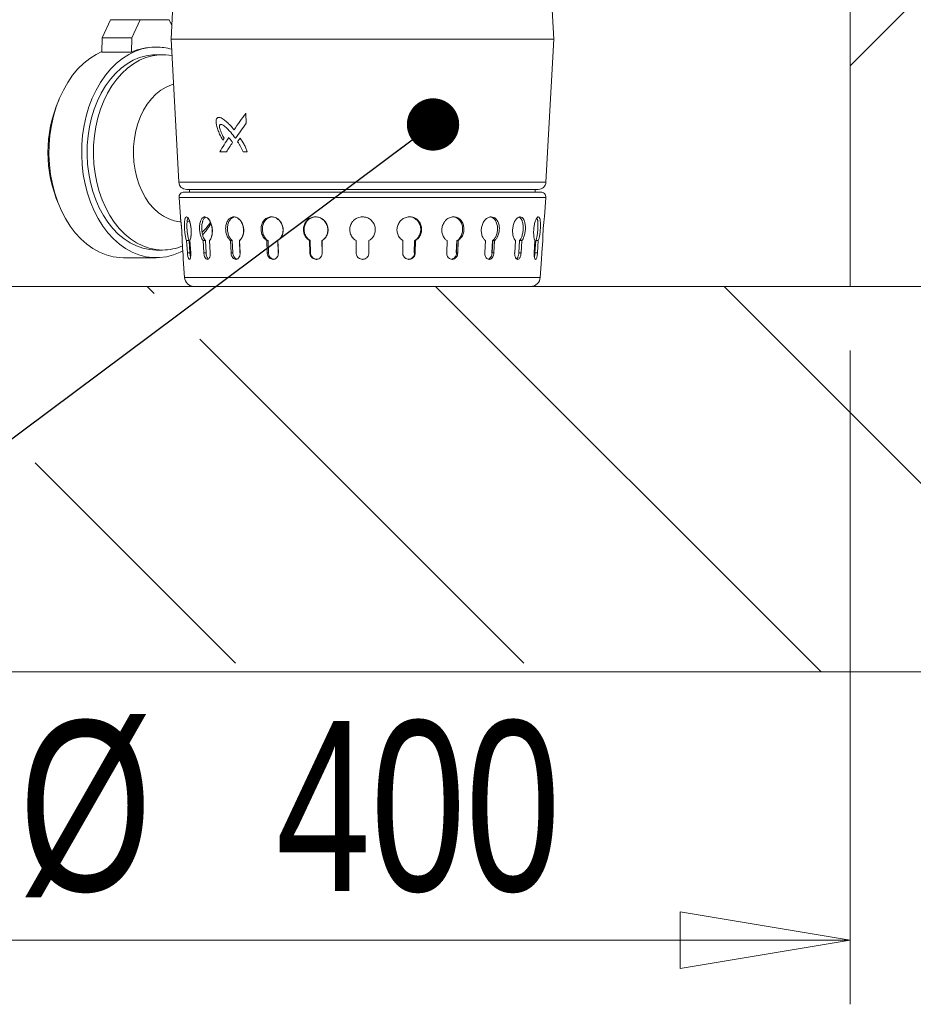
# Model space of a CAD drawing. Header units: millimetres. Extents: x 42 to 14105, y 484 to 9997.
# Tile 53 of 132: x 8136 to 8484, y 3886 to 4269. Entities that reach past the tile are written whole.
import ezdxf

# ---------------------------------------------------------------- set-up
doc = ezdxf.new("R2010")
doc.units = ezdxf.units.MM
doc.header["$LTSCALE"] = 25
doc.styles.add('SLDTEXTSTYLE0', font='TXT', dxfattribs={"width": 0.75})
doc.dimstyles.new('SLDDIMSTYLE0', dxfattribs={"dimtxt": 0.18, "dimasz": 20.352564, "dimexe": 0, "dimexo": 0.0625, "dimgap": 0, "dimtad": 0, "dimtih": 1, "dimtoh": 1, "dimdec": 0, "dimrnd": 1e-09, "dimzin": 0, "dimdsep": 46, "dimtxsty": 'Standard', "dimblk1": 'DOT', "dimblk2": 'DOT', "dimsah": 1, "dimcen": 0.09, "dimadec": 0, "dimazin": 0, "dimtfac": 20.352564, "dimtdec": 0, "dimtofl": 0, "dimtmove": 0, "dimatfit": 3, "dimldrblk": 'DOT', "dimfxl": 1, "dimfrac": 2, "dimtolj": 1, "dimtzin": 0, "dimarcsym": 0})
doc.dimstyles.new('SLDDIMSTYLE1', dxfattribs={"dimtxt": 66.145833, "dimasz": 66.145833, "dimexe": 0, "dimexo": 0.0625, "dimgap": 16.536458, "dimtad": 1, "dimdec": 0, "dimrnd": 1e-09, "dimzin": 12, "dimdsep": 46, "dimtxsty": 'SLDTEXTSTYLE0', "dimblk1": 'CLOSED', "dimblk2": 'CLOSED', "dimsah": 1, "dimcen": 0.09, "dimadec": 0, "dimazin": 3, "dimtfac": 1, "dimtdec": 0, "dimtofl": 0, "dimtmove": 0, "dimatfit": 3, "dimldrblk": 'CLOSED', "dimfxl": 1, "dimfrac": 2, "dimtolj": 1, "dimtzin": 12, "dimarcsym": 0})

# ---------------------------------------------------------------- blocks, each defined once
blk = doc.blocks.new('SW_HATCH_1')
at = {"color": 0, "linetype": 'Continuous', "lineweight": 0}
for p, q in [((-1485.77, 85.77), (-1171.54, 400)), ((-1384.79, -150), (-1534.79, 0)), ((-1756.57, -2.72), (-1759.29, 0)), ((-1497.04, -150), (-1647.04, 0)), ((-1612.63, -146.66), (-1738.71, -20.58)), ((-1724.88, -146.66), (-1802.88, -68.66))]:
    blk.add_line(p, q, dxfattribs=at)
blk = doc.blocks.new('_CLOSED')
at = {"color": 0, "linetype": 'ByBlock', "lineweight": -2}
for p, q in [((-1, 0.166667), (0, 0)), ((-1, 0.166667), (-1, -0.166667)), ((0, 0), (-1, -0.166667)), ((0, 0), (-1, 0))]:
    blk.add_line(p, q, dxfattribs=at)
blk = doc.blocks.new('_D_21')
at = {"color": 7, "linetype": 'Continuous', "lineweight": 0}
for p, q in [((8058.96, 4140.69), (8058.96, 3886.35)), ((8458.96, 4140.69), (8458.96, 3886.35)), ((8058.96, 3911.35), (8458.96, 3911.35))]:
    blk.add_line(p, q, dxfattribs=at)
at = {"color": 7, "linetype": 'Continuous', "lineweight": 0, "xscale": 66.14583333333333, "yscale": 66.14583333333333, "rotation": 180.0000000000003}
blk.add_blockref('_CLOSED', (8058.96, 3911.35, 173.17), dxfattribs=at)
at = {"color": 7, "linetype": 'Continuous', "lineweight": 0, "xscale": 66.14583333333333, "yscale": 66.14583333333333}
blk.add_blockref('_CLOSED', (8458.96, 3911.35, 173.17), dxfattribs=at)
at = {"color": 7, "linetype": 'Continuous', "lineweight": 0, "char_height": 66.146, "attachment_point": 1, "style": 'SLDTEXTSTYLE0'}
for s, insert in [('%%c', (8135.72, 3996.62)), ('400', (8235.57, 3996.62))]:
    blk.add_mtext(s, dxfattribs=dict(at, insert=insert))
blk = doc.blocks.new('_DOT')
at = {"color": 0, "linetype": 'ByBlock', "lineweight": -2}
blk.add_line((-0.5, 0), (-1, 0), dxfattribs=at)
at = {"color": 0, "linetype": 'ByBlock', "const_width": 0.5}
blk.add_lwpolyline([(-0.25, 0, 1), (0.25, 0, 1)], format="xyb", close=True, dxfattribs=at)

msp = doc.modelspace()

# ---------------------------------------------------------------- linework, layer by layer
at = {"color": 7, "linetype": 'Continuous', "lineweight": 15}
for p, q in [((8458.956, 4165.688), (8458.956, 4540.688)), ((8199.448, 4348.702), (8194.787, 4261.837)), ((8343.681, 4261.837), (8339.02, 4348.702)), ((8167.972, 4262.433), (8171.152, 4269.436)), ((8171.152, 4269.436), (8182.749, 4269.436)), ((8179.568, 4262.433), (8182.749, 4269.436)), ((8182.749, 4269.436), (8194.074, 4269.436)), ((8194.074, 4269.436), (8195.077, 4267.228)), ((8167.849, 4256.793), (8167.972, 4262.433)), ((8179.568, 4262.433), (8167.972, 4262.433)), ((8179.446, 4256.793), (8179.568, 4262.433)), ((8194.787, 4261.837), (8197.808, 4206.218)), ((8194.787, 4261.837), (8343.681, 4261.837)), ((8340.66, 4206.218), (8343.681, 4261.837)), ((8179.446, 4256.793), (8167.849, 4256.793)), ((8188.977, 4258.803), (8188.411, 4258.803)), ((8191.452, 4255.803), (8188.977, 4255.803)), ((8213.297, 4231.408), (8213.29, 4231.408)), ((8223.873, 4233.003), (8223.866, 4233.002)), ((8223.866, 4233.002), (8224.016, 4229.129)), ((8224.016, 4229.129), (8224.023, 4229.13)), ((8214.933, 4222.517), (8214.926, 4222.516)), ((8215.429, 4223.311), (8215.436, 4223.311)), ((8217.239, 4223.566), (8217.232, 4223.565)), ((8218.681, 4221.641), (8218.688, 4221.642)), ((8219.814, 4223.291), (8219.821, 4223.291)), ((8221.721, 4223.379), (8221.714, 4223.378)), ((8213.724, 4218.016), (8216.284, 4218.006)), ((8216.291, 4218.006), (8216.284, 4218.006)), ((8224.446, 4218.022), (8224.453, 4218.022)), ((8201.989, 4203.381), (8201.989, 4202.388)), ((8336.48, 4202.388), (8336.48, 4203.381)), ((8197.87, 4200.25), (8198.392, 4192.723)), ((8340.076, 4192.723), (8340.598, 4200.25)), ((8201.946, 4191.077), (8201.032, 4190.923)), ((8292.016, 4187.76), (8292.016, 4187.735)), ((8308.233, 4187.76), (8308.232, 4187.735)), ((8321.791, 4187.76), (8321.79, 4187.735)), ((8331.769, 4187.76), (8331.767, 4187.735)), ((8337.484, 4187.76), (8337.483, 4187.735)), ((8199.408, 4178.699), (8199.077, 4183.471)), ((8199.08, 4183.466), (8199.411, 4178.699)), ((8201.151, 4178.699), (8200.831, 4183.471)), ((8201.8, 4183.471), (8200.831, 4183.471)), ((8202.12, 4178.699), (8201.8, 4183.471)), ((8202.424, 4178.699), (8202.104, 4183.471)), ((8202.129, 4183.466), (8202.448, 4178.699)), ((8207.534, 4178.699), (8207.247, 4183.471)), ((8207.247, 4183.471), (8208.115, 4183.471)), ((8208.402, 4178.699), (8208.115, 4183.471)), ((8209.992, 4178.699), (8209.705, 4183.471)), ((8209.75, 4183.466), (8210.037, 4178.699)), ((8218.121, 4178.699), (8217.887, 4183.471)), ((8217.887, 4183.471), (8218.596, 4183.471)), ((8218.83, 4178.699), (8218.596, 4183.471)), ((8221.598, 4178.699), (8221.364, 4183.471)), ((8221.426, 4183.466), (8221.66, 4178.699)), ((8232.192, 4178.699), (8232.026, 4183.471)), ((8232.528, 4183.471), (8232.026, 4183.471)), ((8232.693, 4178.699), (8232.528, 4183.471)), ((8236.45, 4178.699), (8236.285, 4183.471)), ((8236.359, 4183.466), (8236.525, 4178.699)), ((8248.787, 4178.699), (8248.701, 4183.471)), ((8248.961, 4183.471), (8248.701, 4183.471)), ((8249.047, 4178.699), (8248.961, 4183.471)), ((8253.536, 4178.699), (8253.451, 4183.471)), ((8253.533, 4183.466), (8253.619, 4178.699)), ((8266.776, 4178.699), (8266.776, 4183.471)), ((8271.693, 4178.699), (8271.693, 4183.471)), ((8271.777, 4183.466), (8271.777, 4178.699)), ((8284.932, 4178.699), (8285.018, 4183.471)), ((8289.422, 4178.699), (8289.507, 4183.471)), ((8289.588, 4183.466), (8289.502, 4178.699)), ((8289.588, 4183.466), (8289.848, 4183.466)), ((8289.848, 4183.466), (8289.762, 4178.699)), ((8302.018, 4178.699), (8302.184, 4183.471)), ((8305.775, 4178.699), (8305.94, 4183.471)), ((8306.012, 4183.466), (8305.846, 4178.699)), ((8306.012, 4183.466), (8306.513, 4183.466)), ((8306.513, 4183.466), (8306.348, 4178.699)), ((8316.87, 4178.699), (8317.104, 4183.471)), ((8319.638, 4178.699), (8319.872, 4183.471)), ((8319.929, 4183.466), (8319.695, 4178.699)), ((8319.929, 4183.466), (8320.639, 4183.466)), ((8320.639, 4183.466), (8320.405, 4178.699)), ((8328.476, 4178.699), (8328.763, 4183.471)), ((8330.066, 4178.699), (8330.353, 4183.471)), ((8330.392, 4183.466), (8330.105, 4178.699)), ((8330.392, 4183.466), (8331.261, 4183.466)), ((8331.261, 4183.466), (8330.974, 4178.699)), ((8336.045, 4178.699), (8336.365, 4183.471)), ((8336.348, 4178.699), (8336.668, 4183.471)), ((8336.687, 4183.466), (8336.367, 4178.699)), ((8336.687, 4183.466), (8337.656, 4183.466)), ((8337.656, 4183.466), (8337.336, 4178.699)), ((8339.06, 4178.699), (8339.391, 4183.471)), ((8188.977, 4179.803), (8191.452, 4179.803)), ((8202.201, 4182.975), (8201.829, 4182.751)), ((8202.288, 4181.379), (8201.938, 4181.128)), ((8176.249, 4176.803), (8188.977, 4176.803)), ((8199.538, 4176.205), (8200.028, 4169.132)), ((8202.12, 4178.699), (8201.151, 4178.699)), ((8208.402, 4178.699), (8207.534, 4178.699)), ((8218.83, 4178.699), (8218.121, 4178.699)), ((8232.693, 4178.699), (8232.192, 4178.699)), ((8249.047, 4178.699), (8248.787, 4178.699)), ((8289.502, 4178.699), (8289.762, 4178.699)), ((8305.846, 4178.699), (8306.348, 4178.699)), ((8319.695, 4178.699), (8320.405, 4178.699)), ((8330.105, 4178.699), (8330.974, 4178.699)), ((8336.367, 4178.699), (8337.336, 4178.699)), ((8338.44, 4169.132), (8338.931, 4176.205)), ((7858.956, 4165.688), (10158.956, 4165.688)), ((10008.956, 4165.688), (8458.956, 4165.688)), ((10158.956, 4015.688), (7858.956, 4015.688))]:
    msp.add_line(p, q, dxfattribs=at)
at = {"color": 8, "linetype": 'Continuous', "lineweight": 15}
for p, q in [((8197.808, 4206.218), (8218.728, 4206.218)), ((8218.728, 4206.218), (8340.66, 4206.218)), ((8340.598, 4200.25), (8197.87, 4200.25)), ((8200.028, 4169.132), (8338.44, 4169.132))]:
    msp.add_line(p, q, dxfattribs=at)
at = {"color": 7, "linetype": 'Continuous', "lineweight": 15, "flags": 128}
for points in [[(8167.855, 4257.046), (8165.627, 4255.952), (8163.148, 4254.378), (8160.784, 4252.482), (8158.555, 4250.281), (8156.483, 4247.796), (8154.584, 4245.046), (8152.875, 4242.057), (8151.372, 4238.855), (8150.087, 4235.468), (8149.032, 4231.926), (8148.217, 4228.259), (8147.647, 4224.501), (8147.33, 4220.684), (8147.266, 4216.842), (8147.457, 4213.008), (8147.901, 4209.216), (8148.594, 4205.499), (8149.53, 4201.891), (8150.701, 4198.423), (8152.097, 4195.124), (8153.704, 4192.026), (8155.51, 4189.153), (8157.498, 4186.533), (8159.651, 4184.187), (8161.95, 4182.137), (8164.375, 4180.4), (8166.903, 4178.991), (8169.514, 4177.924), (8172.184, 4177.208), (8174.89, 4176.848), (8176.249, 4176.803)], [(8199.355, 4179.52), (8198.323, 4178.991), (8195.712, 4177.924), (8193.042, 4177.208), (8190.336, 4176.848), (8187.618, 4176.848), (8184.912, 4177.208), (8182.242, 4177.924), (8179.631, 4178.991), (8177.103, 4180.4), (8174.678, 4182.137), (8172.379, 4184.187), (8170.226, 4186.533), (8168.238, 4189.153), (8166.432, 4192.026), (8164.825, 4195.124), (8163.429, 4198.423), (8162.258, 4201.891), (8161.322, 4205.499), (8160.629, 4209.216), (8160.185, 4213.008), (8159.994, 4216.842), (8160.057, 4220.684), (8160.375, 4224.501), (8160.945, 4228.259), (8161.76, 4231.926), (8162.815, 4235.468), (8164.099, 4238.855), (8165.603, 4242.057), (8167.311, 4245.046), (8169.211, 4247.796), (8171.283, 4250.281), (8173.512, 4252.482), (8175.876, 4254.378), (8178.355, 4255.952), (8180.928, 4257.191), (8183.571, 4258.084), (8186.262, 4258.623), (8188.977, 4258.803), (8188.977, 4258.803)], [(8188.977, 4255.803), (8187.679, 4255.758), (8185.095, 4255.404), (8182.547, 4254.699), (8180.059, 4253.649), (8177.654, 4252.264), (8175.355, 4250.558), (8173.183, 4248.545), (8171.159, 4246.246), (8169.301, 4243.681), (8167.627, 4240.875), (8166.152, 4237.853), (8164.89, 4234.644), (8163.853, 4231.278), (8163.051, 4227.786), (8162.491, 4224.2), (8162.178, 4220.555), (8162.115, 4216.885), (8162.303, 4213.222), (8162.74, 4209.603), (8163.422, 4206.06), (8164.343, 4202.627), (8165.494, 4199.335), (8166.864, 4196.216), (8168.44, 4193.299), (8170.208, 4190.61), (8172.152, 4188.175), (8174.252, 4186.017), (8176.49, 4184.155), (8178.845, 4182.608), (8181.294, 4181.389), (8183.815, 4180.511), (8186.384, 4179.98), (8188.977, 4179.803)], [(8191.452, 4179.803), (8188.859, 4179.98), (8186.29, 4180.511), (8183.769, 4181.389), (8181.319, 4182.608), (8178.965, 4184.155), (8176.727, 4186.017), (8174.626, 4188.175), (8172.683, 4190.61), (8170.915, 4193.299), (8169.338, 4196.216), (8167.968, 4199.335), (8166.818, 4202.627), (8165.897, 4206.06), (8165.215, 4209.603), (8164.778, 4213.222), (8164.59, 4216.885), (8164.653, 4220.555), (8164.965, 4224.2), (8165.526, 4227.786), (8166.328, 4231.278), (8167.365, 4234.644), (8168.627, 4237.853), (8170.102, 4240.875), (8171.776, 4243.681), (8173.634, 4246.246), (8175.658, 4248.545), (8177.83, 4250.558), (8180.129, 4252.264), (8182.534, 4253.649), (8185.022, 4254.699), (8187.57, 4255.404), (8190.154, 4255.758), (8192.75, 4255.758), (8195.135, 4255.444)], [(8198.628, 4190.816), (8198.14, 4190.847), (8195.975, 4191.198), (8193.851, 4191.896), (8191.798, 4192.932), (8189.842, 4194.293), (8188.008, 4195.959), (8186.321, 4197.911), (8184.801, 4200.121), (8183.47, 4202.563), (8182.345, 4205.203), (8181.439, 4208.007), (8180.766, 4210.939), (8180.333, 4213.96), (8180.146, 4217.032), (8180.208, 4220.113), (8180.519, 4223.165), (8181.073, 4226.146), (8181.864, 4229.019), (8182.881, 4231.745), (8184.111, 4234.29), (8185.539, 4236.62), (8187.145, 4238.705), (8188.908, 4240.517), (8190.806, 4242.032), (8192.814, 4243.233), (8194.906, 4244.101), (8195.737, 4244.347)], [(8210.178, 4190.551), (8208.278, 4188.175), (8206.894, 4186.705)]]:
    msp.add_lwpolyline(points, dxfattribs=at)
at = {"color": 7, "linetype": 'Continuous', "lineweight": 15}
for centre, radius, start, end in [((8188.488, 4237.461), 21.342, 90.20431, 115.06605), ((8188.938, 4237.819), 20.984, 73.20765, 89.89442), ((8198.048, 4217.803), 51.185, 156.60314, 203.39686), ((8200.804, 4206.381), 3, 183.10866, 270), ((8337.665, 4206.381), 3, 270, 356.89134), ((8199.865, 4200.388), 2, 90, 183.9682), ((8338.603, 4200.388), 2, 356.0318, 90), ((8179.786, 4209.825), 36.376, 318.5722, 327.23276), ((8191.355, 4199.675), 19.872, 270.28057, 293.35728), ((8203.719, 4169.388), 3.7, 183.9682, 270), ((8334.749, 4169.388), 3.7, 270, 356.0318)]:
    msp.add_arc(centre, radius, start, end, dxfattribs=at)
for centre, major_axis, ratio, start_param, end_param in [((8272.14, 4231.483), (67.725, 67.924), 0.3914849, 1.922109, 2.0097006), ((8272.131, 4227.591), (67.528, 67.732), 0.3914862, 1.9217497, 2.0020878), ((8272.14, 4231.485), (67.726, 67.921), 0.3914841, 2.0518022, 2.1287659), ((8272.13, 4233.83), (67.911, 67.624), 0.3913712, 2.0905726, 2.1016334), ((8272.133, 4227.6), (67.519, 67.789), 0.3915004, 2.0245896, 2.0748478), ((8272.124, 4225.101), (67.413, 67.538), 0.3914687, 1.9670597, 1.9870211), ((8269.341, 4220.778), (72.227, 1.963), 0.0271443, 4.0109439, 4.0408979)]:
    msp.add_ellipse(centre, major_axis=major_axis, ratio=ratio, start_param=start_param, end_param=end_param, dxfattribs=at)
for points, knots in [([(8219.289, 4226.619), (8218.822, 4227.172), (8217.913, 4228.249), (8216.485, 4229.656), (8215.036, 4230.817), (8213.838, 4231.445), (8213.046, 4231.402), (8212.683, 4231.19), (8212.449, 4230.838), (8212.306, 4230.321), (8212.271, 4229.488), (8212.472, 4228.186), (8212.956, 4226.591), (8213.765, 4224.607), (8214.488, 4223.305), (8214.926, 4222.516)], [0, 0, 0, 0, 0.1197305, 0.2329958, 0.3478236, 0.4621774, 0.4988678, 0.5247579, 0.5508607, 0.5732403, 0.6071162, 0.6702075, 0.7615835, 0.8554705, 1, 1, 1, 1]), ([(8219.814, 4223.291), (8219.209, 4224.087), (8217.908, 4225.799), (8216.127, 4227.627), (8214.811, 4228.582), (8214.2, 4228.726), (8213.963, 4228.693), (8213.798, 4228.575), (8213.695, 4228.403), (8213.632, 4228.149), (8213.624, 4227.715), (8213.84, 4226.564), (8214.473, 4225.038), (8215.128, 4223.854), (8215.429, 4223.311)], [0, 0, 0, 0, 0.2067159, 0.444443, 0.5636706, 0.5930482, 0.6153599, 0.6302698, 0.6452674, 0.6587563, 0.6807342, 0.7241499, 0.8736408, 1, 1, 1, 1]), ([(8217.232, 4223.565), (8217.363, 4223.424), (8217.664, 4223.1), (8218.149, 4222.457), (8218.488, 4221.937), (8218.681, 4221.641)], [0, 0, 0, 0, 0.2498419, 0.5740503, 1, 1, 1, 1]), ([(8220.686, 4221.932), (8220.892, 4221.638), (8221.303, 4221.051), (8222.038, 4219.77), (8222.478, 4218.716), (8222.772, 4218.014)], [0, 0, 0, 0, 0.2505426, 0.500752, 1, 1, 1, 1]), ([(8224.446, 4218.022), (8224.271, 4218.51), (8223.92, 4219.486), (8223.014, 4221.299), (8222.234, 4222.547), (8221.714, 4223.378)], [0, 0, 0, 0, 0.2508272, 0.5008828, 1, 1, 1, 1]), ([(8200.804, 4203.381), (8200.874, 4203.381), (8201.015, 4203.381), (8202.142, 4203.381), (8203.904, 4203.381), (8206.558, 4203.381), (8210.268, 4203.381), (8215.095, 4203.381), (8218.949, 4203.381), (8220.846, 4203.381)], [0, 0, 0, 0, 0.131743, 0.2627853, 0.3924482, 0.5200956, 0.6846696, 0.8447421, 1, 1, 1, 1]), ([(8220.846, 4203.381), (8222.361, 4203.381), (8225.39, 4203.381), (8230.51, 4203.381), (8236.047, 4203.381), (8242.08, 4203.381), (8248.475, 4203.381), (8255.212, 4203.381), (8262.167, 4203.381), (8269.234, 4203.381), (8276.301, 4203.381), (8283.256, 4203.381), (8289.993, 4203.381), (8297.078, 4203.381), (8304.309, 4203.381), (8311.416, 4203.381), (8317.221, 4203.381), (8321.915, 4203.381), (8325.773, 4203.381), (8329.204, 4203.381), (8332.166, 4203.381), (8334.565, 4203.381), (8336.326, 4203.381), (8337.453, 4203.381), (8337.594, 4203.381), (8337.665, 4203.381)], [0, 0, 0, 0, 0.0388349, 0.0776682, 0.1188355, 0.1599995, 0.2025447, 0.2457617, 0.2894384, 0.3333487, 0.377259, 0.4209357, 0.4641527, 0.5066979, 0.5615509, 0.6149042, 0.6666513, 0.7054871, 0.7443195, 0.7854868, 0.8266508, 0.869196, 0.912413, 0.9560897, 1, 1, 1, 1]), ([(8220.183, 4202.388), (8218.726, 4202.388), (8215.813, 4202.388), (8211.925, 4202.388), (8208.44, 4202.388), (8205.439, 4202.388), (8203.007, 4202.388), (8201.222, 4202.388), (8200.079, 4202.388), (8199.936, 4202.388), (8199.865, 4202.388)], [0, 0, 0, 0, 0.1164994, 0.2329939, 0.3564899, 0.4799763, 0.607606, 0.737251, 0.8682752, 1, 1, 1, 1]), ([(8318.286, 4202.388), (8316.75, 4202.388), (8313.68, 4202.388), (8308.489, 4202.388), (8302.876, 4202.388), (8296.761, 4202.388), (8290.278, 4202.388), (8283.449, 4202.388), (8276.398, 4202.388), (8269.234, 4202.388), (8262.07, 4202.388), (8255.019, 4202.388), (8248.191, 4202.388), (8241.006, 4202.388), (8233.688, 4202.388), (8226.439, 4202.388), (8222.247, 4202.388), (8220.183, 4202.388)], [0, 0, 0, 0, 0.05825371, 0.11650499, 0.17825726, 0.24000472, 0.30382401, 0.36865098, 0.43416759, 0.50003454, 0.56590149, 0.6314181, 0.69624507, 0.76006436, 0.84234564, 0.92237642, 1, 1, 1, 1]), ([(8338.603, 4202.388), (8338.532, 4202.388), (8338.389, 4202.388), (8337.247, 4202.388), (8335.46, 4202.388), (8332.77, 4202.388), (8329.009, 4202.388), (8324.116, 4202.388), (8320.209, 4202.388), (8318.286, 4202.388)], [0, 0, 0, 0, 0.131743, 0.2627853, 0.3924482, 0.5200956, 0.6846695, 0.8447421, 1, 1, 1, 1]), ([(8198.392, 4192.723), (8198.392, 4192.724), (8198.388, 4192.758), (8198.421, 4192.525), (8198.505, 4191.9), (8198.612, 4191.029), (8198.735, 4189.936), (8198.849, 4188.668), (8198.903, 4187.926), (8198.954, 4187.189), (8199.018, 4186.062), (8199.056, 4184.917), (8199.075, 4184.047), (8199.078, 4183.706), (8199.08, 4183.466)], [0, 0, 0, 0, 0.0035776, 0.1310194, 0.258436, 0.3036701, 0.4328776, 0.5620865, 0.6024994, 0.6043877, 0.7325674, 0.860756, 0.9024228, 1, 1, 1, 1]), ([(8199.077, 4183.471), (8199.074, 4183.71), (8199.068, 4184.267), (8199.033, 4185.559), (8198.97, 4186.819), (8198.922, 4187.562), (8198.87, 4188.309), (8198.777, 4189.44), (8198.657, 4190.591), (8198.546, 4191.549), (8198.444, 4192.34), (8198.412, 4192.576), (8198.396, 4192.694)], [0, 0, 0, 0, 0.1017835, 0.2363013, 0.3708181, 0.4148298, 0.4167765, 0.5522586, 0.6877257, 0.7306736, 0.8653197, 1, 1, 1, 1]), ([(8200.831, 4183.471), (8200.738, 4183.71), (8200.523, 4184.267), (8200.258, 4185.559), (8200.103, 4186.819), (8200.044, 4187.562), (8199.994, 4188.309), (8199.954, 4189.44), (8200.004, 4190.59), (8200.118, 4191.551), (8200.3, 4192.314), (8200.581, 4192.684), (8200.907, 4192.758), (8201.275, 4192.539), (8201.659, 4191.899), (8202.014, 4191.029), (8202.332, 4189.936), (8202.534, 4188.668), (8202.597, 4187.926), (8202.646, 4187.189), (8202.657, 4186.062), (8202.526, 4184.917), (8202.344, 4184.047), (8202.218, 4183.706), (8202.129, 4183.466)], [0, 0, 0, 0, 0.0486442, 0.1129326, 0.1772206, 0.1982546, 0.1991849, 0.2639342, 0.3286764, 0.3492019, 0.4135517, 0.4779178, 0.4998242, 0.5637964, 0.6277559, 0.6504622, 0.7153206, 0.7801799, 0.800466, 0.8014138, 0.8657564, 0.9301034, 0.951019, 1, 1, 1, 1]), ([(8201.8, 4183.471), (8201.707, 4183.71), (8201.493, 4184.267), (8201.229, 4185.558), (8201.073, 4186.818), (8201.015, 4187.562), (8200.964, 4188.309), (8200.925, 4189.439), (8200.972, 4190.595), (8201.089, 4191.542), (8201.19, 4192.121), (8201.334, 4192.29), (8201.357, 4192.318)], [0, 0, 0, 0, 0.11421017, 0.2651595, 0.41610793, 0.46549274, 0.46770884, 0.61974978, 0.77177336, 0.81996323, 0.97106622, 1, 1, 1, 1]), ([(8202.104, 4183.471), (8202.191, 4183.71), (8202.394, 4184.267), (8202.591, 4185.559), (8202.627, 4186.819), (8202.591, 4187.562), (8202.541, 4188.309), (8202.402, 4189.442), (8202.12, 4190.587), (8201.801, 4191.527), (8201.601, 4191.889), (8201.452, 4192.158)], [0, 0, 0, 0, 0.1189753, 0.2762138, 0.4334511, 0.4848966, 0.487172, 0.6455378, 0.8038859, 0.8540879, 1, 1, 1, 1]), ([(8207.247, 4183.471), (8207.071, 4183.71), (8206.661, 4184.267), (8206.185, 4185.559), (8205.946, 4186.819), (8205.882, 4187.562), (8205.836, 4188.309), (8205.852, 4189.44), (8206.068, 4190.59), (8206.401, 4191.551), (8206.85, 4192.314), (8207.444, 4192.684), (8208.084, 4192.758), (8208.763, 4192.539), (8209.417, 4191.899), (8209.997, 4191.029), (8210.489, 4189.936), (8210.766, 4188.668), (8210.832, 4187.926), (8210.876, 4187.189), (8210.834, 4186.062), (8210.543, 4184.917), (8210.173, 4184.047), (8209.924, 4183.706), (8209.75, 4183.466)], [0, 0, 0, 0, 0.0486442, 0.1129326, 0.1772206, 0.1982546, 0.1991849, 0.2639342, 0.3286764, 0.3492019, 0.4135517, 0.4779178, 0.4998242, 0.5637964, 0.6277559, 0.6504622, 0.7153206, 0.7801799, 0.800466, 0.8014138, 0.8657564, 0.9301034, 0.951019, 1, 1, 1, 1]), ([(8208.115, 4183.471), (8207.939, 4183.71), (8207.531, 4184.267), (8207.055, 4185.558), (8206.816, 4186.818), (8206.752, 4187.562), (8206.706, 4188.309), (8206.722, 4189.44), (8206.937, 4190.592), (8207.271, 4191.548), (8207.667, 4192.278), (8208.126, 4192.495), (8208.327, 4192.589)], [0, 0, 0, 0, 0.1049441, 0.2436466, 0.3823483, 0.4277265, 0.4297628, 0.5694684, 0.709158, 0.7534381, 0.8922819, 1, 1, 1, 1]), ([(8209.705, 4183.471), (8209.877, 4183.71), (8210.275, 4184.267), (8210.691, 4185.559), (8210.822, 4186.819), (8210.802, 4187.562), (8210.758, 4188.309), (8210.582, 4189.442), (8210.156, 4190.587), (8209.651, 4191.523), (8209.315, 4191.881), (8209.066, 4192.147)], [0, 0, 0, 0, 0.1191843, 0.276699, 0.4342126, 0.4857484, 0.4880279, 0.6466718, 0.8052981, 0.8555883, 1, 1, 1, 1]), ([(8217.887, 4183.471), (8217.639, 4183.71), (8217.064, 4184.267), (8216.408, 4185.559), (8216.102, 4186.819), (8216.037, 4187.562), (8215.999, 4188.309), (8216.069, 4189.44), (8216.438, 4190.59), (8216.966, 4191.551), (8217.651, 4192.314), (8218.517, 4192.684), (8219.427, 4192.758), (8220.371, 4192.539), (8221.252, 4191.899), (8222.016, 4191.029), (8222.649, 4189.936), (8222.981, 4188.668), (8223.047, 4187.926), (8223.082, 4187.189), (8222.99, 4186.062), (8222.559, 4184.917), (8222.026, 4184.047), (8221.673, 4183.706), (8221.426, 4183.466)], [0, 0, 0, 0, 0.0486442, 0.1129326, 0.1772206, 0.1982546, 0.1991849, 0.2639342, 0.3286764, 0.3492019, 0.4135517, 0.4779178, 0.4998242, 0.5637964, 0.6277559, 0.6504622, 0.7153206, 0.7801799, 0.800466, 0.8014138, 0.8657564, 0.9301034, 0.951019, 1, 1, 1, 1]), ([(8218.596, 4183.471), (8218.349, 4183.71), (8217.774, 4184.267), (8217.118, 4185.558), (8216.813, 4186.818), (8216.747, 4187.562), (8216.709, 4188.309), (8216.78, 4189.44), (8217.147, 4190.592), (8217.676, 4191.547), (8218.276, 4192.27), (8218.931, 4192.485), (8219.211, 4192.576)], [0, 0, 0, 0, 0.1053479, 0.2445843, 0.3838197, 0.4293725, 0.4314166, 0.5716598, 0.711887, 0.7563376, 0.8957156, 1, 1, 1, 1]), ([(8221.364, 4183.471), (8221.608, 4183.71), (8222.174, 4184.267), (8222.781, 4185.559), (8222.998, 4186.819), (8222.995, 4187.562), (8222.959, 4188.309), (8222.759, 4189.442), (8222.218, 4190.587), (8221.562, 4191.521), (8221.112, 4191.879), (8220.779, 4192.143)], [0, 0, 0, 0, 0.1192641, 0.2768844, 0.4345034, 0.4860738, 0.4883548, 0.647105, 0.8058376, 0.8561615, 1, 1, 1, 1]), ([(8232.026, 4183.471), (8231.724, 4183.71), (8231.022, 4184.267), (8230.231, 4185.559), (8229.879, 4186.819), (8229.817, 4187.562), (8229.79, 4188.309), (8229.91, 4189.44), (8230.405, 4190.59), (8231.093, 4191.551), (8231.968, 4192.314), (8233.047, 4192.684), (8234.165, 4192.758), (8235.309, 4192.539), (8236.357, 4191.899), (8237.254, 4191.029), (8237.984, 4189.936), (8238.349, 4188.668), (8238.41, 4187.926), (8238.434, 4187.189), (8238.297, 4186.062), (8237.756, 4184.917), (8237.096, 4184.047), (8236.663, 4183.706), (8236.359, 4183.466)], [0, 0, 0, 0, 0.0486442, 0.1129326, 0.1772206, 0.1982546, 0.1991849, 0.2639342, 0.3286764, 0.3492019, 0.4135517, 0.4779178, 0.4998242, 0.5637964, 0.6277559, 0.6504622, 0.7153206, 0.7801799, 0.800466, 0.8014138, 0.8657564, 0.9301034, 0.951019, 1, 1, 1, 1]), ([(8232.528, 4183.471), (8232.226, 4183.71), (8231.524, 4184.267), (8230.733, 4185.558), (8230.382, 4186.818), (8230.32, 4187.562), (8230.292, 4188.309), (8230.412, 4189.44), (8230.907, 4190.591), (8231.595, 4191.549), (8232.466, 4192.34), (8233.399, 4192.576), (8233.866, 4192.694)], [0, 0, 0, 0, 0.1017727, 0.2362837, 0.3707939, 0.4148008, 0.4167755, 0.5522593, 0.6877275, 0.7306695, 0.8653175, 1, 1, 1, 1]), ([(8236.285, 4183.471), (8236.584, 4183.71), (8237.28, 4184.267), (8238.036, 4185.559), (8238.325, 4186.819), (8238.339, 4187.562), (8238.314, 4188.309), (8238.102, 4189.442), (8237.484, 4190.587), (8236.721, 4191.52), (8236.188, 4191.877), (8235.794, 4192.141)], [0, 0, 0, 0, 0.1193111, 0.2769934, 0.4346745, 0.4862652, 0.4885471, 0.6473598, 0.8061549, 0.8564986, 1, 1, 1, 1]), ([(8248.701, 4183.471), (8248.365, 4183.71), (8247.584, 4184.267), (8246.712, 4185.559), (8246.339, 4186.819), (8246.284, 4187.562), (8246.269, 4188.309), (8246.43, 4189.44), (8247.018, 4190.59), (8247.819, 4191.551), (8248.824, 4192.314), (8250.043, 4192.684), (8251.293, 4192.758), (8252.559, 4192.539), (8253.702, 4191.899), (8254.671, 4191.029), (8255.448, 4189.936), (8255.822, 4188.668), (8255.873, 4187.926), (8255.885, 4187.189), (8255.713, 4186.062), (8255.098, 4184.917), (8254.357, 4184.047), (8253.872, 4183.706), (8253.533, 4183.466)], [0, 0, 0, 0, 0.0486442, 0.1129326, 0.1772206, 0.1982546, 0.1991849, 0.2639342, 0.3286764, 0.3492019, 0.4135517, 0.4779178, 0.4998242, 0.5637964, 0.6277559, 0.6504622, 0.7153206, 0.7801799, 0.800466, 0.8014138, 0.8657564, 0.9301034, 0.951019, 1, 1, 1, 1]), ([(8248.961, 4183.471), (8248.625, 4183.71), (8247.843, 4184.267), (8246.972, 4185.558), (8246.599, 4186.818), (8246.544, 4187.562), (8246.529, 4188.309), (8246.69, 4189.44), (8247.278, 4190.59), (8248.079, 4191.551), (8249.084, 4192.311), (8250.301, 4192.693), (8251.02, 4192.719), (8251.203, 4192.726)], [0, 0, 0, 0, 0.09731226, 0.22592796, 0.35454289, 0.39662099, 0.39850921, 0.52805501, 0.65758601, 0.69864597, 0.8273926, 0.95617228, 1, 1, 1, 1]), ([(8253.451, 4183.471), (8253.786, 4183.71), (8254.564, 4184.267), (8255.418, 4185.559), (8255.758, 4186.819), (8255.788, 4187.562), (8255.777, 4188.309), (8255.568, 4189.442), (8254.914, 4190.586), (8254.096, 4191.519), (8253.517, 4191.876), (8253.088, 4192.139)], [0, 0, 0, 0, 0.1193459, 0.2770741, 0.4348012, 0.4864069, 0.4886895, 0.6475485, 0.8063899, 0.8567482, 1, 1, 1, 1]), ([(8266.776, 4183.471), (8266.428, 4183.71), (8265.621, 4184.267), (8264.728, 4185.559), (8264.358, 4186.819), (8264.314, 4187.562), (8264.312, 4188.309), (8264.505, 4189.44), (8265.146, 4190.59), (8266.005, 4191.551), (8267.071, 4192.314), (8268.347, 4192.684), (8269.643, 4192.758), (8270.946, 4192.539), (8272.106, 4191.899), (8273.08, 4191.029), (8273.852, 4189.936), (8274.208, 4188.668), (8274.247, 4187.926), (8274.246, 4187.189), (8274.051, 4186.062), (8273.403, 4184.917), (8272.631, 4184.047), (8272.129, 4183.706), (8271.777, 4183.466)], [0, 0, 0, 0, 0.0486442, 0.1129326, 0.1772206, 0.1982546, 0.1991849, 0.2639342, 0.3286764, 0.3492019, 0.4135517, 0.4779178, 0.4998242, 0.5637964, 0.6277559, 0.6504622, 0.7153206, 0.7801799, 0.800466, 0.8014138, 0.8657564, 0.9301034, 0.951019, 1, 1, 1, 1]), ([(8285.018, 4183.471), (8284.682, 4183.71), (8283.904, 4184.267), (8283.051, 4185.559), (8282.71, 4186.819), (8282.68, 4187.562), (8282.692, 4188.309), (8282.901, 4189.44), (8283.552, 4190.59), (8284.41, 4191.551), (8285.466, 4192.314), (8286.711, 4192.684), (8287.966, 4192.758), (8289.216, 4192.539), (8290.314, 4191.899), (8291.227, 4191.029), (8291.941, 4189.936), (8292.256, 4188.668), (8292.28, 4187.926), (8292.265, 4187.189), (8292.06, 4186.062), (8291.425, 4184.917), (8290.674, 4184.047), (8290.188, 4183.706), (8289.848, 4183.466)], [0, 0, 0, 0, 0.0486442, 0.1129326, 0.1772206, 0.1982546, 0.1991849, 0.2639342, 0.3286764, 0.3492019, 0.4135517, 0.4779178, 0.4998242, 0.5637964, 0.6277559, 0.6504622, 0.7153206, 0.7801799, 0.800466, 0.8014138, 0.8657564, 0.9301034, 0.951019, 1, 1, 1, 1]), ([(8287.355, 4192.726), (8287.355, 4192.726), (8287.889, 4192.758), (8288.956, 4192.524), (8290.054, 4191.9), (8290.968, 4191.029), (8291.678, 4189.936), (8292.004, 4188.667), (8292.014, 4187.934), (8292.016, 4187.76)], [0, 0, 0, 0, 0.0000294, 0.2127859, 0.4254998, 0.50109, 0.7168272, 0.9325673, 1, 1, 1, 1]), ([(8289.507, 4183.471), (8289.844, 4183.71), (8290.625, 4184.267), (8291.496, 4185.558), (8291.87, 4186.818), (8291.924, 4187.562), (8291.94, 4188.309), (8291.779, 4189.442), (8291.188, 4190.586), (8290.427, 4191.518), (8289.873, 4191.873), (8289.463, 4192.136)], [0, 0, 0, 0, 0.1193949, 0.2771967, 0.4349976, 0.4866243, 0.488941, 0.647884, 0.8068088, 0.8571863, 1, 1, 1, 1]), ([(8302.184, 4183.471), (8301.884, 4183.71), (8301.188, 4184.267), (8300.432, 4185.559), (8300.143, 4186.819), (8300.13, 4187.562), (8300.154, 4188.309), (8300.367, 4189.44), (8300.982, 4190.59), (8301.782, 4191.551), (8302.754, 4192.314), (8303.884, 4192.684), (8305.012, 4192.758), (8306.124, 4192.539), (8307.086, 4191.899), (8307.876, 4191.029), (8308.483, 4189.936), (8308.735, 4188.668), (8308.741, 4187.926), (8308.714, 4187.189), (8308.513, 4186.062), (8307.934, 4184.917), (8307.256, 4184.047), (8306.819, 4183.706), (8306.513, 4183.466)], [0, 0, 0, 0, 0.0486442, 0.1129326, 0.1772206, 0.1982546, 0.1991849, 0.2639342, 0.3286764, 0.3492019, 0.4135517, 0.4779178, 0.4998242, 0.5637964, 0.6277559, 0.6504622, 0.7153206, 0.7801799, 0.800466, 0.8014138, 0.8657564, 0.9301034, 0.951019, 1, 1, 1, 1]), ([(8304.194, 4192.726), (8304.194, 4192.726), (8304.674, 4192.758), (8305.622, 4192.524), (8306.584, 4191.9), (8307.374, 4191.029), (8307.978, 4189.936), (8308.24, 4188.667), (8308.234, 4187.934), (8308.233, 4187.76)], [0, 0, 0, 0, 0.0000294, 0.2127859, 0.4254998, 0.50109, 0.7168272, 0.9325673, 1, 1, 1, 1]), ([(8317.104, 4183.471), (8316.861, 4183.71), (8316.294, 4184.267), (8315.688, 4185.559), (8315.47, 4186.819), (8315.474, 4187.562), (8315.509, 4188.309), (8315.71, 4189.44), (8316.249, 4190.59), (8316.935, 4191.551), (8317.758, 4192.314), (8318.685, 4192.679), (8319.597, 4192.758), (8320.488, 4192.554), (8321.262, 4191.918), (8321.885, 4191.042), (8322.35, 4189.936), (8322.521, 4188.668), (8322.511, 4187.926), (8322.473, 4187.189), (8322.29, 4186.062), (8321.806, 4184.917), (8321.246, 4184.047), (8320.889, 4183.706), (8320.639, 4183.466)], [0, 0, 0, 0, 0.0486442, 0.11293269, 0.1772207, 0.19825468, 0.19918503, 0.2639344, 0.32867657, 0.34920216, 0.413552, 0.47791814, 0.49803434, 0.56199584, 0.62594506, 0.65046196, 0.71532048, 0.78017973, 0.80046587, 0.80141371, 0.86575636, 0.93010341, 0.951019, 1, 1, 1, 1]), ([(8318.65, 4192.719), (8319.026, 4192.671), (8319.79, 4192.574), (8320.552, 4191.915), (8321.176, 4191.043), (8321.637, 4189.935), (8321.817, 4188.668), (8321.796, 4187.934), (8321.791, 4187.76)], [0, 0, 0, 0, 0.2068495, 0.4195144, 0.501123, 0.7168459, 0.9325717, 1, 1, 1, 1]), ([(8328.763, 4183.471), (8328.592, 4183.71), (8328.194, 4184.267), (8327.777, 4185.559), (8327.646, 4186.819), (8327.666, 4187.562), (8327.71, 4188.309), (8327.887, 4189.44), (8328.312, 4190.59), (8328.838, 4191.551), (8329.456, 4192.314), (8330.137, 4192.684), (8330.794, 4192.758), (8331.417, 4192.539), (8331.923, 4191.899), (8332.317, 4191.029), (8332.597, 4189.936), (8332.677, 4188.668), (8332.649, 4187.926), (8332.604, 4187.189), (8332.451, 4186.062), (8332.095, 4184.917), (8331.693, 4184.047), (8331.439, 4183.706), (8331.261, 4183.466)], [0, 0, 0, 0, 0.0486442, 0.1129326, 0.1772206, 0.1982546, 0.1991849, 0.2639342, 0.3286764, 0.3492019, 0.4135517, 0.4779178, 0.4998242, 0.5637964, 0.6277559, 0.6504622, 0.7153206, 0.7801799, 0.800466, 0.8014138, 0.8657564, 0.9301034, 0.951019, 1, 1, 1, 1]), ([(8330.134, 4192.587), (8330.267, 4192.554), (8330.668, 4192.456), (8331.053, 4191.893), (8331.449, 4191.032), (8331.725, 4189.935), (8331.81, 4188.668), (8331.777, 4187.934), (8331.769, 4187.76)], [0, 0, 0, 0, 0.1183985, 0.356617, 0.4412704, 0.6828746, 0.9244821, 1, 1, 1, 1]), ([(8336.365, 4183.471), (8336.277, 4183.71), (8336.075, 4184.267), (8335.877, 4185.559), (8335.842, 4186.819), (8335.877, 4187.562), (8335.927, 4188.309), (8336.066, 4189.44), (8336.348, 4190.59), (8336.678, 4191.551), (8337.049, 4192.314), (8337.428, 4192.684), (8337.773, 4192.758), (8338.079, 4192.539), (8338.296, 4191.899), (8338.445, 4191.029), (8338.526, 4189.936), (8338.509, 4188.668), (8338.466, 4187.926), (8338.416, 4187.189), (8338.304, 4186.062), (8338.1, 4184.917), (8337.882, 4184.047), (8337.749, 4183.706), (8337.656, 4183.466)], [0, 0, 0, 0, 0.0486442, 0.1129326, 0.1772206, 0.1982546, 0.1991849, 0.2639342, 0.3286764, 0.3492019, 0.4135517, 0.4779178, 0.4998242, 0.5637964, 0.6277559, 0.6504622, 0.7153206, 0.7801799, 0.800466, 0.8014138, 0.8657564, 0.9301034, 0.951019, 1, 1, 1, 1]), ([(8337.127, 4192.345), (8337.214, 4192.143), (8337.337, 4191.859), (8337.474, 4191.024), (8337.556, 4189.938), (8337.54, 4188.667), (8337.495, 4187.934), (8337.484, 4187.76)], [0, 0, 0, 0, 0.243234, 0.3428058, 0.6269879, 0.9111736, 1, 1, 1, 1]), ([(8339.391, 4183.471), (8339.394, 4183.71), (8339.401, 4184.267), (8339.436, 4185.559), (8339.498, 4186.819), (8339.546, 4187.562), (8339.598, 4188.309), (8339.691, 4189.44), (8339.811, 4190.59), (8339.923, 4191.551), (8340.02, 4192.31), (8340.072, 4192.69), (8340.075, 4192.717), (8340.076, 4192.723)], [0, 0, 0, 0, 0.0976735, 0.22675942, 0.35584438, 0.39807885, 0.39994693, 0.52995825, 0.65995514, 0.70116877, 0.83037788, 0.95961972, 1, 1, 1, 1]), ([(8292.016, 4187.735), (8291.952, 4187.178), (8291.824, 4186.063), (8291.163, 4184.917), (8290.415, 4184.047), (8289.929, 4183.706), (8289.588, 4183.466)], [0, 0, 0, 0, 0.3240003, 0.6480225, 0.7533611, 1, 1, 1, 1]), ([(8308.232, 4187.735), (8308.165, 4187.178), (8308.033, 4186.063), (8307.43, 4184.917), (8306.754, 4184.047), (8306.318, 4183.706), (8306.012, 4183.466)], [0, 0, 0, 0, 0.3240003, 0.6480225, 0.7533611, 1, 1, 1, 1]), ([(8321.79, 4187.735), (8321.726, 4187.178), (8321.597, 4186.063), (8321.094, 4184.917), (8320.537, 4184.047), (8320.18, 4183.706), (8319.929, 4183.466)], [0, 0, 0, 0, 0.3240003, 0.6480225, 0.7533611, 1, 1, 1, 1]), ([(8331.767, 4187.735), (8331.709, 4187.178), (8331.592, 4186.063), (8331.224, 4184.917), (8330.824, 4184.047), (8330.57, 4183.706), (8330.392, 4183.466)], [0, 0, 0, 0, 0.3240003, 0.6480225, 0.7533611, 1, 1, 1, 1]), ([(8337.483, 4187.735), (8337.435, 4187.178), (8337.339, 4186.063), (8337.13, 4184.917), (8336.913, 4184.047), (8336.78, 4183.706), (8336.687, 4183.466)], [0, 0, 0, 0, 0.3240003, 0.6480225, 0.7533611, 1, 1, 1, 1]), ([(8199.411, 4178.699), (8199.429, 4178.418), (8199.466, 4177.856), (8199.496, 4177.272), (8199.517, 4176.786), (8199.532, 4176.393), (8199.537, 4176.237), (8199.539, 4176.183), (8199.538, 4176.203), (8199.538, 4176.205)], [0, 0, 0, 0, 0.2126376, 0.4252899, 0.4958379, 0.7078976, 0.9199582, 0.9891992, 1, 1, 1, 1]), ([(8202.448, 4178.699), (8202.459, 4178.418), (8202.481, 4177.855), (8202.421, 4177.272), (8202.33, 4176.785), (8202.203, 4176.4), (8202.043, 4176.218), (8201.876, 4176.183), (8201.702, 4176.293), (8201.54, 4176.616), (8201.396, 4177.05), (8201.272, 4177.591), (8201.186, 4178.232), (8201.158, 4178.605), (8201.151, 4178.699)], [0, 0, 0, 0, 0.1074813, 0.2149699, 0.2506296, 0.3578187, 0.4650083, 0.5000073, 0.6071925, 0.7143774, 0.7493876, 0.8567134, 0.9640342, 1, 1, 1, 1]), ([(8202.378, 4177.053), (8202.333, 4177.232), (8202.231, 4177.63), (8202.155, 4178.233), (8202.127, 4178.605), (8202.12, 4178.699)], [0, 0, 0, 0, 0.3797415, 0.8442784, 1, 1, 1, 1]), ([(8210.037, 4178.699), (8210.039, 4178.418), (8210.044, 4177.855), (8209.9, 4177.272), (8209.701, 4176.785), (8209.442, 4176.4), (8209.128, 4176.218), (8208.803, 4176.183), (8208.472, 4176.293), (8208.171, 4176.616), (8207.912, 4177.05), (8207.697, 4177.591), (8207.569, 4178.232), (8207.541, 4178.605), (8207.534, 4178.699)], [0, 0, 0, 0, 0.1074813, 0.2149699, 0.2506296, 0.3578187, 0.4650083, 0.5000073, 0.6071925, 0.7143774, 0.7493876, 0.8567134, 0.9640342, 1, 1, 1, 1]), ([(8209.313, 4176.375), (8209.192, 4176.483), (8209.029, 4176.629), (8208.781, 4177.052), (8208.566, 4177.591), (8208.438, 4178.232), (8208.409, 4178.605), (8208.402, 4178.699)], [0, 0, 0, 0, 0.25468839, 0.34602524, 0.62608144, 0.90612428, 1, 1, 1, 1]), ([(8221.66, 4178.699), (8221.654, 4178.418), (8221.641, 4177.855), (8221.422, 4177.272), (8221.13, 4176.785), (8220.756, 4176.4), (8220.308, 4176.218), (8219.849, 4176.183), (8219.383, 4176.293), (8218.963, 4176.616), (8218.606, 4177.05), (8218.316, 4177.591), (8218.155, 4178.232), (8218.128, 4178.605), (8218.121, 4178.699)], [0, 0, 0, 0, 0.1074813, 0.2149699, 0.2506296, 0.3578187, 0.4650083, 0.5000073, 0.6071925, 0.7143774, 0.7493876, 0.8567134, 0.9640342, 1, 1, 1, 1]), ([(8220.342, 4176.281), (8220.261, 4176.296), (8219.982, 4176.345), (8219.673, 4176.619), (8219.315, 4177.049), (8219.026, 4177.592), (8218.864, 4178.232), (8218.837, 4178.605), (8218.83, 4178.699)], [0, 0, 0, 0, 0.1003358, 0.345832, 0.4259994, 0.6718077, 0.9176043, 1, 1, 1, 1]), ([(8236.525, 4178.699), (8236.51, 4178.418), (8236.481, 4177.855), (8236.203, 4177.272), (8235.837, 4176.785), (8235.373, 4176.4), (8234.823, 4176.218), (8234.26, 4176.183), (8233.691, 4176.293), (8233.182, 4176.616), (8232.751, 4177.05), (8232.406, 4177.591), (8232.222, 4178.232), (8232.198, 4178.605), (8232.192, 4178.699)], [0, 0, 0, 0, 0.1074813, 0.2149699, 0.2506296, 0.3578187, 0.4650083, 0.5000073, 0.6071925, 0.7143774, 0.7493876, 0.8567134, 0.9640342, 1, 1, 1, 1]), ([(8234.924, 4176.198), (8234.924, 4176.198), (8234.682, 4176.183), (8234.191, 4176.301), (8233.683, 4176.616), (8233.253, 4177.05), (8232.907, 4177.591), (8232.723, 4178.232), (8232.699, 4178.605), (8232.693, 4178.699)], [0, 0, 0, 0, 0.0000272, 0.2143987, 0.42877, 0.4987734, 0.7134172, 0.9280507, 1, 1, 1, 1]), ([(8253.619, 4178.699), (8253.597, 4178.418), (8253.554, 4177.855), (8253.235, 4177.272), (8252.82, 4176.785), (8252.298, 4176.4), (8251.683, 4176.218), (8251.055, 4176.183), (8250.421, 4176.293), (8249.857, 4176.616), (8249.382, 4177.05), (8249.005, 4177.591), (8248.811, 4178.232), (8248.792, 4178.605), (8248.787, 4178.699)], [0, 0, 0, 0, 0.1074813, 0.2149699, 0.2506296, 0.3578187, 0.4650083, 0.5000073, 0.6071925, 0.7143774, 0.7493876, 0.8567134, 0.9640342, 1, 1, 1, 1]), ([(8251.496, 4176.198), (8251.496, 4176.198), (8251.226, 4176.183), (8250.68, 4176.301), (8250.116, 4176.616), (8249.642, 4177.05), (8249.264, 4177.591), (8249.071, 4178.232), (8249.051, 4178.605), (8249.047, 4178.699)], [0, 0, 0, 0, 0.0000272, 0.2143987, 0.42877, 0.4987734, 0.7134172, 0.9280507, 1, 1, 1, 1]), ([(8271.777, 4178.699), (8271.75, 4178.418), (8271.695, 4177.855), (8271.356, 4177.272), (8270.922, 4176.785), (8270.378, 4176.4), (8269.739, 4176.218), (8269.088, 4176.183), (8268.433, 4176.293), (8267.852, 4176.616), (8267.366, 4177.05), (8266.982, 4177.591), (8266.792, 4178.232), (8266.779, 4178.605), (8266.776, 4178.699)], [0, 0, 0, 0, 0.1074813, 0.2149699, 0.2506296, 0.3578187, 0.4650083, 0.5000073, 0.6071925, 0.7143774, 0.7493876, 0.8567134, 0.9640342, 1, 1, 1, 1]), ([(8289.762, 4178.699), (8289.731, 4178.418), (8289.668, 4177.855), (8289.334, 4177.272), (8288.908, 4176.785), (8288.379, 4176.4), (8287.76, 4176.218), (8287.132, 4176.183), (8286.5, 4176.293), (8285.942, 4176.616), (8285.477, 4177.05), (8285.113, 4177.591), (8284.939, 4178.232), (8284.933, 4178.605), (8284.932, 4178.699)], [0, 0, 0, 0, 0.1074813, 0.2149699, 0.2506296, 0.3578187, 0.4650083, 0.5000073, 0.6071925, 0.7143774, 0.7493876, 0.8567134, 0.9640342, 1, 1, 1, 1]), ([(8289.502, 4178.699), (8289.471, 4178.418), (8289.409, 4177.855), (8289.074, 4177.272), (8288.649, 4176.785), (8288.119, 4176.402), (8287.501, 4176.214), (8287.142, 4176.201), (8287.054, 4176.198)], [0, 0, 0, 0, 0.2149589, 0.4299327, 0.5012738, 0.715656, 0.9300391, 1, 1, 1, 1]), ([(8306.348, 4178.699), (8306.315, 4178.418), (8306.249, 4177.855), (8305.941, 4177.272), (8305.554, 4176.785), (8305.075, 4176.4), (8304.519, 4176.218), (8303.955, 4176.183), (8303.39, 4176.293), (8302.893, 4176.616), (8302.482, 4177.05), (8302.162, 4177.591), (8302.016, 4178.232), (8302.018, 4178.605), (8302.018, 4178.699)], [0, 0, 0, 0, 0.1074813, 0.2149699, 0.2506296, 0.3578187, 0.4650083, 0.5000073, 0.6071925, 0.7143774, 0.7493876, 0.8567134, 0.9640342, 1, 1, 1, 1]), ([(8305.846, 4178.699), (8305.813, 4178.418), (8305.747, 4177.856), (8305.44, 4177.271), (8305.052, 4176.787), (8304.65, 4176.435), (8304.256, 4176.334), (8304.1, 4176.294)], [0, 0, 0, 0, 0.2513997, 0.5028169, 0.5862521, 0.8369774, 1, 1, 1, 1]), ([(8320.405, 4178.699), (8320.372, 4178.418), (8320.307, 4177.855), (8320.047, 4177.272), (8319.724, 4176.785), (8319.329, 4176.4), (8318.864, 4176.215), (8318.393, 4176.184), (8317.924, 4176.308), (8317.535, 4176.633), (8317.215, 4177.062), (8316.967, 4177.592), (8316.859, 4178.232), (8316.868, 4178.605), (8316.87, 4178.699)], [0, 0, 0, 0, 0.1074815, 0.2149705, 0.2506302, 0.3578196, 0.4650094, 0.5053815, 0.6125672, 0.7197528, 0.7493869, 0.8567131, 0.964034, 1, 1, 1, 1]), ([(8319.695, 4178.699), (8319.663, 4178.418), (8319.598, 4177.856), (8319.338, 4177.271), (8319.015, 4176.787), (8318.674, 4176.429), (8318.341, 4176.325), (8318.204, 4176.282)], [0, 0, 0, 0, 0.24826221, 0.49654165, 0.57893543, 0.82653172, 1, 1, 1, 1]), ([(8330.974, 4178.699), (8330.944, 4178.418), (8330.885, 4177.855), (8330.691, 4177.272), (8330.454, 4176.785), (8330.17, 4176.4), (8329.845, 4176.218), (8329.519, 4176.183), (8329.195, 4176.293), (8328.915, 4176.616), (8328.689, 4177.05), (8328.519, 4177.591), (8328.457, 4178.232), (8328.472, 4178.605), (8328.476, 4178.699)], [0, 0, 0, 0, 0.1074813, 0.2149699, 0.2506296, 0.3578187, 0.4650083, 0.5000073, 0.6071925, 0.7143774, 0.7493876, 0.8567134, 0.9640342, 1, 1, 1, 1]), ([(8330.105, 4178.699), (8330.076, 4178.418), (8330.016, 4177.856), (8329.822, 4177.27), (8329.585, 4176.789), (8329.391, 4176.483), (8329.213, 4176.396), (8329.172, 4176.376)], [0, 0, 0, 0, 0.2761247, 0.5522686, 0.6439096, 0.9192937, 1, 1, 1, 1]), ([(8337.336, 4178.699), (8337.311, 4178.418), (8337.261, 4177.855), (8337.146, 4177.272), (8337.012, 4176.785), (8336.857, 4176.4), (8336.686, 4176.218), (8336.517, 4176.183), (8336.351, 4176.293), (8336.213, 4176.616), (8336.105, 4177.05), (8336.031, 4177.591), (8336.018, 4178.232), (8336.039, 4178.605), (8336.045, 4178.699)], [0, 0, 0, 0, 0.1074813, 0.2149699, 0.2506296, 0.3578187, 0.4650083, 0.5000073, 0.6071925, 0.7143774, 0.7493876, 0.8567134, 0.9640342, 1, 1, 1, 1]), ([(8336.367, 4178.699), (8336.342, 4178.419), (8336.292, 4177.859), (8336.189, 4177.319), (8336.125, 4177.089), (8336.119, 4177.066)], [0, 0, 0, 0, 0.47350902, 0.94705092, 1, 1, 1, 1]), ([(8338.93, 4176.205), (8338.931, 4176.232), (8338.933, 4176.286), (8338.946, 4176.617), (8338.965, 4177.05), (8338.991, 4177.592), (8339.028, 4178.232), (8339.054, 4178.605), (8339.06, 4178.699)], [0, 0, 0, 0, 0.2057004, 0.4224401, 0.4932344, 0.710259, 0.9272732, 1, 1, 1, 1]), ([(8203.719, 4165.688), (8203.787, 4165.688), (8203.922, 4165.688), (8205.001, 4165.688), (8206.688, 4165.688), (8209.229, 4165.688), (8212.781, 4165.688), (8217.402, 4165.688), (8221.092, 4165.688), (8222.908, 4165.688)], [0, 0, 0, 0, 0.131743, 0.26278527, 0.39244818, 0.52009558, 0.68466976, 0.84474225, 1, 1, 1, 1]), ([(8222.908, 4165.688), (8224.358, 4165.688), (8227.258, 4165.688), (8232.16, 4165.688), (8237.461, 4165.688), (8243.237, 4165.688), (8249.36, 4165.688), (8255.809, 4165.688), (8262.468, 4165.688), (8269.234, 4165.688), (8276, 4165.688), (8282.659, 4165.688), (8289.108, 4165.688), (8295.892, 4165.688), (8302.814, 4165.688), (8309.619, 4165.688), (8315.176, 4165.688), (8319.67, 4165.688), (8323.364, 4165.688), (8326.649, 4165.688), (8329.484, 4165.688), (8331.781, 4165.688), (8333.467, 4165.688), (8334.547, 4165.688), (8334.681, 4165.688), (8334.749, 4165.688)], [0, 0, 0, 0, 0.038835, 0.0776682, 0.1188355, 0.1599995, 0.2025447, 0.2457617, 0.2894384, 0.3333487, 0.377259, 0.4209357, 0.4641527, 0.5066979, 0.5615509, 0.6149043, 0.6666513, 0.7054871, 0.7443195, 0.7854868, 0.8266508, 0.869196, 0.912413, 0.9560897, 1, 1, 1, 1])]:
    msp.add_open_spline(points, degree=3, knots=knots, dxfattribs=at)

# ---------------------------------------------------------------- block references
at = {"color": 7, "linetype": 'Continuous', "lineweight": 0}
msp.add_blockref('SW_HATCH_1', (9944.728, 4165.688), dxfattribs=at)

# ---------------------------------------------------------------- dimensions: what is measured, and where the dimension line sits
dim = msp.add_linear_dim(base=(8458.956, 3911.355), p1=(8058.956, 4165.688), p2=(8458.956, 4165.688), text='%%c<>', dimstyle='SLDDIMSTYLE1', dxfattribs=at)
dim.commit()
dim.dimension.update_dxf_attribs({"geometry": '_D_21', "text_midpoint": (8258.956, 3911.355), "dimtype": 160})

# ---------------------------------------------------------------- leaders
msp.add_leader([(8296.712, 4228.674), (7910.866, 3940.429)], dimstyle='SLDDIMSTYLE0', dxfattribs=at)

doc.saveas('drawing.dxf')
